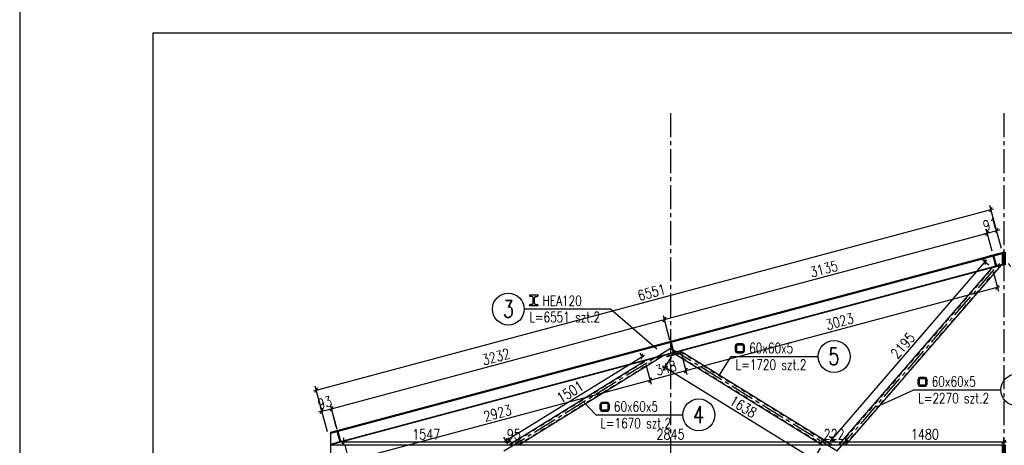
# Model space of a CAD drawing. Extents: x 224034 to 288311, y -104750 to -60200.
# Tile 3 of 8: x 224034 to 233267, y -79169 to -75175. Entities that reach past the tile are written whole.
import ezdxf
from ezdxf.enums import TextEntityAlignment as Align

# ---------------------------------------------------------------- set-up
doc = ezdxf.new("R2010")
doc.units = 0
doc.header["$LTSCALE"] = 300
doc.header["$PDMODE"] = 1
doc.linetypes.add('CENTER2', pattern=[1.125, 0.75, -0.125, 0.125, -0.125])
doc.linetypes.add('PRZERYWANA', pattern=[0.282222, 0.141111, -0.141111])
doc.layers.get('0').update_dxf_attribs({"linetype": 'CONTINUOUS'})
doc.layers.get('Defpoints').update_dxf_attribs({"linetype": 'CONTINUOUS'})
for name, color, linetype in [('1', 2, 'CONTINUOUS'), ('111 - opisy TXT3', 2, 'CONTINUOUS'), ('2 - linie odniesienia opisy', 8, 'CONTINUOUS'), ('33 - linia 2', 3, 'CONTINUOUS'), ('44 - osie 2', 6, 'CENTER2'), ('5', 8, 'CONTINUOUS'), ('5 - linie odniesienia opisy', 8, 'CONTINUOUS'), ('555 - cienka przerywana 3', 1, 'PRZERYWANA')]:
    doc.layers.add(name, color=color, linetype=linetype)
doc.styles.add('TXT2', font='simplex.shx', dxfattribs={"width": 0.8, "height": 96})
doc.styles.add('TXT3', font='simplex.shx', dxfattribs={"width": 0.8, "height": 240})
doc.dimstyles.new('R1 - milimetry', dxfattribs={"dimtxt": 120, "dimasz": 35, "dimexe": 37.5, "dimexo": 37.5, "dimgap": 0.75, "dimtad": 0, "dimdec": 0, "dimzin": 0, "dimdsep": 46, "dimtxsty": 'TXT2', "dimblk1": 'OBLIQUE', "dimblk2": 'OBLIQUE', "dimsah": 1, "dimcen": -1.5, "dimdle": 25, "dimclrt": 4, "dimadec": 0, "dimazin": 0, "dimtfac": 0.75, "dimtdec": 0, "dimtix": 1, "dimtmove": 2, "dimatfit": 3, "dimldrblk": 'OBLIQUE', "dimfxl": 200, "dimfxlon": 1, "dimtvp": 0.75, "dimtolj": 1, "dimtzin": 0, "dimarcsym": 0})
doc.dimstyles.new('Wymiarowanie stali', dxfattribs={"dimtxt": 96, "dimasz": 35, "dimexe": 37.5, "dimexo": 37.5, "dimgap": 0.75, "dimtad": 0, "dimdec": 0, "dimzin": 0, "dimdsep": 46, "dimtxsty": 'TXT2', "dimblk1": 'OBLIQUE', "dimblk2": 'OBLIQUE', "dimsah": 1, "dimcen": -1.5, "dimdle": 25, "dimclrt": 4, "dimadec": 0, "dimazin": 0, "dimtfac": 0.75, "dimtdec": 0, "dimtix": 1, "dimtmove": 2, "dimatfit": 3, "dimldrblk": 'OBLIQUE', "dimfxl": 200, "dimfxlon": 1, "dimtvp": 0.75, "dimtolj": 1, "dimtzin": 0, "dimarcsym": 0})

# ---------------------------------------------------------------- blocks, each defined once
blk = doc.blocks.new('p-op-l-3')
at = {"layer": '111 - opisy TXT3', "linetype": 'Continuous'}
blk.add_circle((-239.6, -0.2), 37.4, dxfattribs=at)
at = {"layer": '2 - linie odniesienia opisy'}
for p, q in [((-169.8, 32.3), (-190.2, 32.3)), ((-190.2, 32.3), (-190.2, 31.5)), ((-184.5, 29.1), (-187.8, 29.1)), ((-181.5, 13.8), (-181.5, 26.1)), ((-178.5, 13.8), (-178.5, 26.1)), ((-175.5, 29.1), (-172.2, 29.1)), ((-169.8, 32.3), (-169.8, 31.5)), ((-190.2, 7.6), (-190.2, 8.4)), ((-169.8, 7.6), (-190.2, 7.6)), ((-184.5, 10.8), (-187.8, 10.8)), ((-175.5, 10.8), (-172.2, 10.8)), ((-169.8, 7.6), (-169.8, 8.4)), ((0, 0), (0, 0)), ((0.6, 0), (0, 0))]:
    blk.add_line(p, q, dxfattribs=at)
at = {"layer": '2 - linie odniesienia opisy', "linetype": 'Continuous'}
blk.add_line((0, 0), (-202.2, 0), dxfattribs=at)
at = {"layer": '2 - linie odniesienia opisy'}
for centre, radius, start, end in [((-187.8, 31.5), 2.4, 180, 270), ((-184.5, 26.1), 3, 0, 90), ((-175.5, 26.1), 3, 90, 180), ((-172.2, 31.5), 2.4, 270, 0), ((-187.8, 8.4), 2.4, 90, 180), ((-184.5, 13.8), 3, 270, 0), ((-175.5, 13.8), 3, 180, 270), ((-172.2, 8.4), 2.4, 0, 90)]:
    blk.add_arc(centre, radius, start, end, dxfattribs=at)
at = {"layer": '111 - opisy TXT3', "linetype": 'Continuous', "style": 'TXT2', "width": 0.75}
blk.add_attdef('NR', text='', height=40, dxfattribs=at).set_placement((-239.4, -19.8), align=Align.CENTER)
at = {"layer": '2 - linie odniesienia opisy', "color": 4, "style": 'TXT2', "width": 0.75}
blk.add_attdef('OPIS', text='', height=24, dxfattribs=at).set_placement((-159.2, 0), align=Align.BOTTOM_LEFT)
blk.add_attdef('DLUGOSC', text='', height=24, dxfattribs=at).set_placement((-190.2, -7), align=Align.TOP_LEFT)
blk = doc.blocks.new('p-op-p-5')
at = {"layer": '1', "linetype": 'Continuous'}
blk.add_circle((241.4, -0.2), 37.4, dxfattribs=at)
at = {"layer": '5'}
for p, q in [((10.1, 12.4), (10.1, 25.2)), ((13.1, 12.4), (13.1, 25.2)), ((26.9, 29.2), (14.1, 29.2)), ((26.9, 26.2), (14.1, 26.2)), ((27.9, 25.2), (27.9, 12.4)), ((30.9, 25.2), (30.9, 12.4)), ((14.1, 11.4), (26.9, 11.4)), ((14.1, 8.4), (26.9, 8.4))]:
    blk.add_line(p, q, dxfattribs=at)
at = {"layer": '5', "linetype": 'Continuous'}
blk.add_line((0, 0), (204, 0), dxfattribs=at)
at = {"layer": '5'}
for centre, radius, start, end in [((14.1, 25.2), 4, 90, 180), ((14.1, 25.2), 1, 90, 180), ((26.9, 25.2), 4, 0, 90), ((26.9, 25.2), 1, 0, 90), ((14.1, 12.4), 4, 180, 270), ((14.1, 12.4), 1, 180, 270), ((26.9, 12.4), 1, 270, 0), ((26.9, 12.4), 4, 270, 0)]:
    blk.add_arc(centre, radius, start, end, dxfattribs=at)
at = {"layer": '1', "linetype": 'Continuous', "style": 'TXT3', "width": 0.75}
blk.add_attdef('NR', text='', height=40, dxfattribs=at).set_placement((240.9, -19.8), align=Align.CENTER)
at = {"layer": '5', "color": 4, "style": 'TXT3', "width": 0.75}
blk.add_attdef('OPIS', text='', height=24, dxfattribs=at).set_placement((42.2, 0.4), align=Align.BOTTOM_LEFT)
blk.add_attdef('DLUGOSC', text='', height=24, dxfattribs=at).set_placement((10.6, -7.6), align=Align.TOP_LEFT)
blk = doc.blocks.new('_OBLIQUE')
at = {"color": 0, "linetype": 'ByBlock'}
blk.add_line((-0.5, -0.5), (0.5, 0.5), dxfattribs=at)
blk = doc.blocks.new('*D84')
at = {"layer": '5 - linie odniesienia opisy', "color": 0, "lineweight": -2, "transparency": 16777216}
for p, q in [((226933.6, -78832.1), (230103.8, -77982.7)), ((230131.5, -78182.3), (230070, -77952.9)), ((227003, -78994.4), (226948, -78789.4))]:
    blk.add_line(p, q, dxfattribs=at)
at = {"layer": 'Defpoints', "color": 0, "transparency": 16777216}
for p in [(230079.7, -77989.1), (230164.5, -78305.7), (227012.7, -79030.6)]:
    blk.add_point(p, dxfattribs=at)
at = {"layer": '5 - linie odniesienia opisy', "color": 0, "lineweight": -2, "transparency": 16777216, "xscale": 35, "yscale": 35, "zscale": 35}
for p, rotation in [((230079.7, -77989.1), 14.99999999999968), ((226957.7, -78825.7), 194.9999999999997)]:
    blk.add_blockref('_OBLIQUE', p, dxfattribs=dict(at, rotation=rotation))
at = {"layer": '5 - linie odniesienia opisy', "color": 4, "transparency": 16777216, "insert": (228500.1, -78337.8), "char_height": 96, "attachment_point": 5, "rotation": 15, "style": 'TXT2'}
blk.add_mtext('\\A1;3232', dxfattribs=at)
blk = doc.blocks.new('*D85')
at = {"layer": '5 - linie odniesienia opisy', "color": 0, "lineweight": -2, "transparency": 16777216}
for p, q in [((230055.5, -77995.6), (233132, -77171.3)), ((233153.1, -77346.4), (233098.2, -77141.5)), ((230131.5, -78182.3), (230070, -77952.9))]:
    blk.add_line(p, q, dxfattribs=at)
at = {"layer": 'Defpoints', "color": 0, "transparency": 16777216}
for p in [(233107.9, -77177.7), (233162.8, -77382.7), (230164.5, -78305.7)]:
    blk.add_point(p, dxfattribs=at)
at = {"layer": '5 - linie odniesienia opisy', "color": 0, "lineweight": -2, "transparency": 16777216, "xscale": 35, "yscale": 35, "zscale": 35}
for p, rotation in [((233107.9, -77177.7), 14.99999999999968), ((230079.7, -77989.1), 194.9999999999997)]:
    blk.add_blockref('_OBLIQUE', p, dxfattribs=dict(at, rotation=rotation))
at = {"layer": '5 - linie odniesienia opisy', "color": 4, "transparency": 16777216, "insert": (231575.1, -77513.9), "char_height": 96, "attachment_point": 5, "rotation": 15, "style": 'TXT2'}
blk.add_mtext('\\A1;3135', dxfattribs=at)
blk = doc.blocks.new('*D86')
at = {"layer": '5 - linie odniesienia opisy', "color": 0, "lineweight": -2, "transparency": 16777216}
for p, q in [((233107.9, -77177.7), (233074.1, -77186.8)), ((233153.1, -77346.4), (233098.2, -77141.5)), ((233107.9, -77177.7), (233195.7, -77154.2)), ((233241, -77322.9), (233186, -77118)), ((233195.7, -77154.2), (233229.6, -77145.1))]:
    blk.add_line(p, q, dxfattribs=at)
at = {"layer": 'Defpoints', "color": 0, "transparency": 16777216}
for p in [(233195.7, -77154.2), (233250.7, -77359.1), (233162.8, -77382.7)]:
    blk.add_point(p, dxfattribs=at)
at = {"layer": '5 - linie odniesienia opisy', "color": 0, "lineweight": -2, "transparency": 16777216, "xscale": 35, "yscale": 35, "zscale": 35}
for p, rotation in [((233107.9, -77177.7), 14.99999999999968), ((233195.7, -77154.2), 194.9999999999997)]:
    blk.add_blockref('_OBLIQUE', p, dxfattribs=dict(at, rotation=rotation))
at = {"layer": '5 - linie odniesienia opisy', "color": 4, "transparency": 16777216, "insert": (233133.2, -77096.4), "char_height": 96, "attachment_point": 5, "rotation": 15, "style": 'TXT2'}
blk.add_mtext('\\A1;91', dxfattribs=at)
blk = doc.blocks.new('*D87')
at = {"layer": '5 - linie odniesienia opisy', "color": 0, "lineweight": -2, "transparency": 16777216}
for p, q in [((226868.2, -78849.6), (226834.4, -78858.7)), ((226920, -79042.8), (226858.5, -78813.4)), ((226868.2, -78849.6), (226957.7, -78825.7)), ((227009.5, -79018.8), (226948, -78789.4)), ((226957.7, -78825.7), (226991.6, -78816.6))]:
    blk.add_line(p, q, dxfattribs=at)
at = {"layer": 'Defpoints', "color": 0, "transparency": 16777216}
for p in [(226957.7, -78825.7), (226952.7, -79164.7), (227042.2, -79140.7)]:
    blk.add_point(p, dxfattribs=at)
at = {"layer": '5 - linie odniesienia opisy', "color": 0, "lineweight": -2, "transparency": 16777216, "xscale": 35, "yscale": 35, "zscale": 35}
for p, rotation in [((226868.2, -78849.6), 14.99999999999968), ((226957.7, -78825.7), 194.9999999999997)]:
    blk.add_blockref('_OBLIQUE', p, dxfattribs=dict(at, rotation=rotation))
at = {"layer": '5 - linie odniesienia opisy', "color": 4, "transparency": 16777216, "insert": (226894.4, -78768.1), "char_height": 96, "attachment_point": 5, "rotation": 15, "style": 'TXT2'}
blk.add_mtext('\\A1;93', dxfattribs=at)
blk = doc.blocks.new('*D88')
at = {"layer": '5 - linie odniesienia opisy', "color": 0, "lineweight": -2, "transparency": 16777216}
for p, q in [((226790.8, -78657.3), (233166.6, -76948.9)), ((233194.2, -77148.6), (233132.8, -76919.2)), ((226866.7, -78844), (226805.3, -78614.6))]:
    blk.add_line(p, q, dxfattribs=at)
at = {"layer": 'Defpoints', "color": 0, "transparency": 16777216}
for p in [(233142.5, -76955.4), (233250.7, -77359.1), (226952.7, -79164.7)]:
    blk.add_point(p, dxfattribs=at)
at = {"layer": '5 - linie odniesienia opisy', "color": 0, "lineweight": -2, "transparency": 16777216, "xscale": 35, "yscale": 35, "zscale": 35}
for p, rotation in [((233142.5, -76955.4), 14.99999999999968), ((226815, -78650.8), 194.9999999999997)]:
    blk.add_blockref('_OBLIQUE', p, dxfattribs=dict(at, rotation=rotation))
at = {"layer": '5 - linie odniesienia opisy', "color": 4, "transparency": 16777216, "insert": (229960.1, -77733.6), "char_height": 96, "attachment_point": 5, "rotation": 15, "style": 'TXT2'}
blk.add_mtext('\\A1;6551', dxfattribs=at)
blk = doc.blocks.new('*D89')
at = {"layer": '5 - linie odniesienia opisy', "color": 0, "lineweight": -2, "transparency": 16777216}
for p, q in [((229906.1, -78411.9), (229955, -78594.1)), ((227097.3, -79321), (229969.4, -78551.4)), ((227082.4, -79168.7), (227131.1, -79350.8))]:
    blk.add_line(p, q, dxfattribs=at)
at = {"layer": 'Defpoints', "color": 0, "transparency": 16777216}
for p in [(229896.4, -78375.7), (229945.3, -78557.9), (227072.7, -79132.5)]:
    blk.add_point(p, dxfattribs=at)
at = {"layer": '5 - linie odniesienia opisy', "color": 0, "lineweight": -2, "transparency": 16777216, "xscale": 35, "yscale": 35, "zscale": 35}
for p, rotation in [((229945.3, -78557.9), 14.99999999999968), ((227121.4, -79314.6), 194.9999999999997)]:
    blk.add_blockref('_OBLIQUE', p, dxfattribs=dict(at, rotation=rotation))
at = {"layer": '5 - linie odniesienia opisy', "color": 4, "transparency": 16777216, "insert": (228514.7, -78866.7), "char_height": 96, "attachment_point": 5, "rotation": 15, "style": 'TXT2'}
blk.add_mtext('\\A1;2923', dxfattribs=at)
blk = doc.blocks.new('*D90')
at = {"layer": '5 - linie odniesienia opisy', "color": 0, "lineweight": -2, "transparency": 16777216}
for p, q in [((230240.7, -78314.2), (230291.5, -78504)), ((229906.1, -78411.9), (229955, -78594.1)), ((229921.1, -78564.4), (230305.9, -78461.3))]:
    blk.add_line(p, q, dxfattribs=at)
at = {"layer": 'Defpoints', "color": 0, "transparency": 16777216}
for p in [(230230.9, -78278), (229896.4, -78375.7), (230281.8, -78467.7)]:
    blk.add_point(p, dxfattribs=at)
at = {"layer": '5 - linie odniesienia opisy', "color": 0, "lineweight": -2, "transparency": 16777216, "xscale": 35, "yscale": 35, "zscale": 35}
for p, rotation in [((230281.8, -78467.7), 14.99999999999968), ((229945.3, -78557.9), 194.9999999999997)]:
    blk.add_blockref('_OBLIQUE', p, dxfattribs=dict(at, rotation=rotation))
at = {"layer": '5 - linie odniesienia opisy', "color": 4, "transparency": 16777216, "insert": (230094.9, -78443.3), "char_height": 96, "attachment_point": 5, "rotation": 15, "style": 'TXT2'}
blk.add_mtext('\\A1;348', dxfattribs=at)
blk = doc.blocks.new('*D91')
at = {"layer": '5 - linie odniesienia opisy', "color": 0, "lineweight": -2, "transparency": 16777216}
for p, q in [((233162.6, -77539.5), (233211.4, -77721.6)), ((230257.6, -78474.2), (233225.9, -77678.9)), ((230240.7, -78314.2), (230291.5, -78504))]:
    blk.add_line(p, q, dxfattribs=at)
at = {"layer": 'Defpoints', "color": 0, "transparency": 16777216}
for p in [(233152.9, -77503.3), (233201.7, -77685.3), (230230.9, -78278)]:
    blk.add_point(p, dxfattribs=at)
at = {"layer": '5 - linie odniesienia opisy', "color": 0, "lineweight": -2, "transparency": 16777216, "xscale": 35, "yscale": 35, "zscale": 35}
for p, rotation in [((233201.7, -77685.3), 14.99999999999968), ((230281.8, -78467.7), 194.9999999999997)]:
    blk.add_blockref('_OBLIQUE', p, dxfattribs=dict(at, rotation=rotation))
at = {"layer": '5 - linie odniesienia opisy', "color": 4, "transparency": 16777216, "insert": (231723.1, -78007), "char_height": 96, "attachment_point": 5, "rotation": 15, "style": 'TXT2'}
blk.add_mtext('\\A1;3023', dxfattribs=at)
blk = doc.blocks.new('*D92')
at = {"layer": '5 - linie odniesienia opisy', "color": 0, "lineweight": -2, "transparency": 16777216}
for p, q in [((228573.5, -79137.3), (229892.7, -78322)), ((229876.7, -78343.8), (229851.7, -78303.2)), ((228600.1, -79132.8), (228575.1, -79092.3))]:
    blk.add_line(p, q, dxfattribs=at)
at = {"layer": 'Defpoints', "color": 0, "transparency": 16777216}
for p in [(229871.4, -78335.1), (229896.4, -78375.7), (228619.8, -79164.7)]:
    blk.add_point(p, dxfattribs=at)
at = {"layer": '5 - linie odniesienia opisy', "color": 0, "lineweight": -2, "transparency": 16777216, "xscale": 35, "yscale": 35, "zscale": 35}
for p, rotation in [((229871.4, -78335.1), 31.71881222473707), ((228594.8, -79124.2), 211.7188122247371)]:
    blk.add_blockref('_OBLIQUE', p, dxfattribs=dict(at, rotation=rotation))
at = {"layer": '5 - linie odniesienia opisy', "color": 4, "transparency": 16777216, "insert": (229195.2, -78668.4), "char_height": 96, "attachment_point": 5, "rotation": 31.71881, "style": 'TXT2'}
blk.add_mtext('\\A1;1501', dxfattribs=at)
blk = doc.blocks.new('*D93')
at = {"layer": '5 - linie odniesienia opisy', "color": 0, "lineweight": -2, "transparency": 16777216}
for p, q in [((227072.7, -79137.5), (227072.7, -79100)), ((228619.8, -79137.5), (228619.8, -79100)), ((227047.7, -79137.5), (228644.8, -79137.5))]:
    blk.add_line(p, q, dxfattribs=at)
at = {"layer": 'Defpoints', "color": 0, "transparency": 16777216}
for p in [(227072.7, -79164.7), (228619.8, -79137.5), (228619.8, -79164.7)]:
    blk.add_point(p, dxfattribs=at)
at = {"layer": '5 - linie odniesienia opisy', "color": 0, "lineweight": -2, "transparency": 16777216, "xscale": 35, "yscale": 35, "zscale": 35, "rotation": 180}
blk.add_blockref('_OBLIQUE', (227072.7, -79137.5), dxfattribs=at)
at = {"layer": '5 - linie odniesienia opisy', "color": 0, "lineweight": -2, "transparency": 16777216, "xscale": 35, "yscale": 35, "zscale": 35}
blk.add_blockref('_OBLIQUE', (228619.8, -79137.5), dxfattribs=at)
at = {"layer": '5 - linie odniesienia opisy', "color": 4, "transparency": 16777216, "insert": (227846.2, -79065.5), "char_height": 96, "attachment_point": 5, "style": 'TXT2'}
blk.add_mtext('\\A1;1547', dxfattribs=at)
blk = doc.blocks.new('*D94')
at = {"layer": '5 - linie odniesienia opisy', "color": 0, "lineweight": -2, "transparency": 16777216}
for p, q in [((228619.8, -79137.5), (228619.8, -79100)), ((228714.9, -79137.5), (228714.9, -79100)), ((228619.8, -79137.5), (228584.8, -79137.5)), ((228619.8, -79137.5), (228714.9, -79137.5)), ((228714.9, -79137.5), (228749.9, -79137.5))]:
    blk.add_line(p, q, dxfattribs=at)
at = {"layer": 'Defpoints', "color": 0, "transparency": 16777216}
for p in [(228619.8, -79164.7), (228714.9, -79137.5), (228714.9, -79164.7)]:
    blk.add_point(p, dxfattribs=at)
at = {"layer": '5 - linie odniesienia opisy', "color": 0, "lineweight": -2, "transparency": 16777216, "xscale": 35, "yscale": 35, "zscale": 35}
blk.add_blockref('_OBLIQUE', (228619.8, -79137.5), dxfattribs=at)
at = {"layer": '5 - linie odniesienia opisy', "color": 0, "lineweight": -2, "transparency": 16777216, "xscale": 35, "yscale": 35, "zscale": 35, "rotation": 180}
blk.add_blockref('_OBLIQUE', (228714.9, -79137.5), dxfattribs=at)
at = {"layer": '5 - linie odniesienia opisy', "color": 4, "transparency": 16777216, "insert": (228667.4, -79065.5), "char_height": 96, "attachment_point": 5, "style": 'TXT2'}
blk.add_mtext('\\A1;95', dxfattribs=at)
blk = doc.blocks.new('*D95')
at = {"layer": '5 - linie odniesienia opisy', "color": 0, "lineweight": -2, "transparency": 16777216}
for p, q in [((228714.9, -79137.5), (228714.9, -79100)), ((231560.4, -79137.5), (231560.4, -79100)), ((228689.9, -79137.5), (231585.4, -79137.5))]:
    blk.add_line(p, q, dxfattribs=at)
at = {"layer": 'Defpoints', "color": 0, "transparency": 16777216}
for p in [(228714.9, -79164.7), (231560.4, -79137.5), (231560.4, -79164.7)]:
    blk.add_point(p, dxfattribs=at)
at = {"layer": '5 - linie odniesienia opisy', "color": 0, "lineweight": -2, "transparency": 16777216, "xscale": 35, "yscale": 35, "zscale": 35, "rotation": 180}
blk.add_blockref('_OBLIQUE', (228714.9, -79137.5), dxfattribs=at)
at = {"layer": '5 - linie odniesienia opisy', "color": 0, "lineweight": -2, "transparency": 16777216, "xscale": 35, "yscale": 35, "zscale": 35}
blk.add_blockref('_OBLIQUE', (231560.4, -79137.5), dxfattribs=at)
at = {"layer": '5 - linie odniesienia opisy', "color": 4, "transparency": 16777216, "insert": (230137.7, -79065.5), "char_height": 96, "attachment_point": 5, "style": 'TXT2'}
blk.add_mtext('\\A1;2845', dxfattribs=at)
blk = doc.blocks.new('*D96')
at = {"layer": '5 - linie odniesienia opisy', "color": 0, "lineweight": -2, "transparency": 16777216}
for p, q in [((231560.4, -79137.5), (231560.4, -79100)), ((231782.5, -79137.5), (231782.5, -79100)), ((231535.4, -79137.5), (231807.5, -79137.5))]:
    blk.add_line(p, q, dxfattribs=at)
at = {"layer": 'Defpoints', "color": 0, "transparency": 16777216}
for p in [(231560.4, -79164.7), (231782.5, -79137.5), (231782.5, -79164.7)]:
    blk.add_point(p, dxfattribs=at)
at = {"layer": '5 - linie odniesienia opisy', "color": 0, "lineweight": -2, "transparency": 16777216, "xscale": 35, "yscale": 35, "zscale": 35, "rotation": 180}
blk.add_blockref('_OBLIQUE', (231560.4, -79137.5), dxfattribs=at)
at = {"layer": '5 - linie odniesienia opisy', "color": 0, "lineweight": -2, "transparency": 16777216, "xscale": 35, "yscale": 35, "zscale": 35}
blk.add_blockref('_OBLIQUE', (231782.5, -79137.5), dxfattribs=at)
at = {"layer": '5 - linie odniesienia opisy', "color": 4, "transparency": 16777216, "insert": (231671.4, -79065.5), "char_height": 96, "attachment_point": 5, "style": 'TXT2'}
blk.add_mtext('\\A1;222', dxfattribs=at)
blk = doc.blocks.new('*D97')
at = {"layer": '5 - linie odniesienia opisy', "color": 0, "lineweight": -2, "transparency": 16777216}
for p, q in [((231782.5, -79137.5), (231782.5, -79100)), ((233262.7, -79137.5), (233262.7, -79100)), ((231757.5, -79137.5), (233287.7, -79137.5))]:
    blk.add_line(p, q, dxfattribs=at)
at = {"layer": 'Defpoints', "color": 0, "transparency": 16777216}
for p in [(231782.5, -79164.7), (233262.7, -79137.5), (233262.7, -79164.7)]:
    blk.add_point(p, dxfattribs=at)
at = {"layer": '5 - linie odniesienia opisy', "color": 0, "lineweight": -2, "transparency": 16777216, "xscale": 35, "yscale": 35, "zscale": 35, "rotation": 180}
blk.add_blockref('_OBLIQUE', (231782.5, -79137.5), dxfattribs=at)
at = {"layer": '5 - linie odniesienia opisy', "color": 0, "lineweight": -2, "transparency": 16777216, "xscale": 35, "yscale": 35, "zscale": 35}
blk.add_blockref('_OBLIQUE', (233262.7, -79137.5), dxfattribs=at)
at = {"layer": '5 - linie odniesienia opisy', "color": 4, "transparency": 16777216, "insert": (232522.6, -79065.5), "char_height": 96, "attachment_point": 5, "style": 'TXT2'}
blk.add_mtext('\\A1;1480', dxfattribs=at)
blk = doc.blocks.new('*D98')
at = {"layer": '5 - linie odniesienia opisy', "color": 0, "lineweight": -2, "transparency": 16777216}
for p, q in [((230146.9, -78335.1), (230064.6, -78468.2)), ((230063.1, -78423.2), (231499.4, -79310.9)), ((231540.7, -79196.6), (231458.4, -79329.7))]:
    blk.add_line(p, q, dxfattribs=at)
at = {"layer": 'Defpoints', "color": 0, "transparency": 16777216}
for p in [(230166.6, -78303.2), (231560.4, -79164.7), (231478.1, -79297.8)]:
    blk.add_point(p, dxfattribs=at)
at = {"layer": '5 - linie odniesienia opisy', "color": 0, "lineweight": -2, "transparency": 16777216, "xscale": 35, "yscale": 35, "zscale": 35}
for p, rotation in [((230084.4, -78436.3), 148.2811877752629), ((231478.1, -79297.8), 328.2811877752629)]:
    blk.add_blockref('_OBLIQUE', p, dxfattribs=dict(at, rotation=rotation))
at = {"layer": '5 - linie odniesienia opisy', "color": 4, "transparency": 16777216, "insert": (230819.1, -78805.8), "char_height": 96, "attachment_point": 5, "rotation": 328.28119, "style": 'TXT2'}
blk.add_mtext('\\A1;1638', dxfattribs=at)
blk = doc.blocks.new('*D99')
at = {"layer": '5 - linie odniesienia opisy', "color": 0, "lineweight": -2, "transparency": 16777216}
for p, q in [((231636.8, -79128.9), (233104.1, -77429.7)), ((233122.7, -77478.8), (233059.4, -77424.1)), ((231688, -79140.2), (231624.7, -79085.5))]:
    blk.add_line(p, q, dxfattribs=at)
at = {"layer": 'Defpoints', "color": 0, "transparency": 16777216}
for p in [(233087.8, -77448.7), (233151, -77503.3), (231716.4, -79164.7)]:
    blk.add_point(p, dxfattribs=at)
at = {"layer": '5 - linie odniesienia opisy', "color": 0, "lineweight": -2, "transparency": 16777216, "xscale": 35, "yscale": 35, "zscale": 35}
for p, rotation in [((233087.8, -77448.7), 49.18799268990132), ((231653.1, -79110), 229.1879926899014)]:
    blk.add_blockref('_OBLIQUE', p, dxfattribs=dict(at, rotation=rotation))
at = {"layer": '5 - linie odniesienia opisy', "color": 4, "transparency": 16777216, "insert": (232315.9, -78232.3), "char_height": 96, "attachment_point": 5, "rotation": 49.18799, "style": 'TXT2'}
blk.add_mtext('\\A1;2195', dxfattribs=at)

msp = doc.modelspace()

# ---------------------------------------------------------------- linework, layer by layer
at = {"layer": '111 - opisy TXT3'}
msp.add_lwpolyline([(225283.6, -89650.1), (244783.6, -89650.1), (244783.6, -75300.1), (225283.6, -75300.1)], close=True, dxfattribs=at)
at = {"layer": '2 - linie odniesienia opisy'}
for p, q in [((230010, -78267.2), (229574.1, -77889.8)), ((230588.8, -78521.2), (230705.4, -78334.3)), ((232067.3, -78808.4), (232418.1, -78648.2)), ((229325.9, -78767.1), (229437.2, -78882.4))]:
    msp.add_line(p, q, dxfattribs=at)
msp.add_lwpolyline([(224033.6, -89900.1), (245033.6, -89900.1), (245033.6, -75050.1), (224033.6, -75050.1)], close=True, dxfattribs=at)
at = {"layer": '33 - linia 2'}
for points in [[(226952.7, -79046.6), (233250.7, -77359.1)], [(233253.4, -77475.9), (226952.7, -79164.7), (226952.7, -79046.6), (233250.7, -77359.1)], [(226952.7, -79054.9), (233250.7, -77367.4)], [(233262.7, -77355.9), (233262.7, -77473.4)], [(233262.7, -77355.9), (233262.7, -77473.4)], [(226952.7, -79156.4), (233250.7, -77468.8)], [(231716.4, -79164.7), (233153.5, -77502.7)], [(231782.5, -79164.7), (233239.5, -77479.6)], [(230232.9, -78285.5), (231655.5, -79164.7)], [(228619.8, -79164.7), (229896.4, -78375.7)], [(228714.9, -79164.7), (230064.3, -78330.6)], [(230166.6, -78303.2), (231560.4, -79164.7)], [(227072.7, -79164.7), (227072.7, -79132.5)], [(233250.7, -79278.7), (226952.7, -79278.7), (226952.7, -79164.7), (233250.7, -79164.7)]]:
    msp.add_lwpolyline(points, dxfattribs=at)
for points in [[(233250.2, -77477.2), (233134.3, -77508.3), (233132.3, -77500.6), (233176.2, -77488.8, 0.414214), (233184.7, -77474.1), (233165.5, -77402.6, 0.414214), (233150.8, -77394.1), (233106.9, -77405.9), (233104.8, -77398.2), (233220.7, -77367.1), (233222.8, -77374.9), (233178.9, -77386.6, 0.414214), (233170.4, -77401.3), (233189.5, -77472.8, 0.414214), (233204.2, -77481.3), (233248.2, -77469.5)], [(230070, -78211.3), (230205.3, -78175.1), (230207.5, -78183.3), (230154.1, -78197.6, 0.414214), (230145.6, -78212.3), (230169.4, -78301.2, 0.414214), (230184.1, -78309.7), (230237.5, -78295.4), (230239.7, -78303.6), (230104.5, -78339.8), (230102.3, -78331.6), (230155.6, -78317.3, 0.414214), (230164.1, -78302.6), (230140.3, -78213.7, 0.414214), (230125.6, -78205.3), (230072.2, -78219.6)], [(227100.1, -79125.2), (226984.2, -79156.2), (226982.1, -79148.5), (227026.1, -79136.7, 0.414214), (227034.6, -79122), (227015.4, -79050.5, 0.414214), (227000.7, -79042.1), (226956.8, -79053.8), (226954.7, -79046.1), (227070.6, -79015), (227072.7, -79022.8), (227028.7, -79034.5, 0.414214), (227020.2, -79049.2), (227039.4, -79120.7, 0.414214), (227054.1, -79129.2), (227098, -79117.4)]]:
    msp.add_lwpolyline(points, format="xyb", close=True, dxfattribs=at)
for points in [[(233262.7, -77355.9), (233262.7, -77475.9), (233250.7, -77475.9), (233250.7, -77355.9)], [(233274.7, -77355.9), (233274.7, -77475.9), (233262.7, -77475.9), (233262.7, -77355.9)], [(233262.7, -79164.7), (233262.7, -79164.7), (233262.7, -79338.7), (233250.7, -79338.7), (233250.7, -79164.7)], [(233274.7, -79164.7), (233274.7, -79338.7), (233262.7, -79338.7), (233262.7, -79164.7)]]:
    msp.add_lwpolyline(points, close=True, dxfattribs=at)
at = {"layer": '44 - osie 2'}
for points in [[(230137.7, -76053.7), (230137.7, -80322.7)], [(233262.7, -76053.7), (233262.7, -80322.7)], [(228575.2, -79221.7), (230137.7, -78255.9), (231700.2, -79221.7), (233262.7, -77414.6)], [(237950.2, -79221.7), (236387.7, -78255.9), (234825.2, -79221.7), (233262.7, -77414.6)]]:
    msp.add_lwpolyline(points, dxfattribs=at)
at = {"layer": '555 - cienka przerywana 3'}
for points in [[(231723, -79164.7), (233162.1, -77500.3)], [(231775.9, -79164.7), (233230.9, -77481.9)], [(230173.2, -78301.5), (231569.9, -79164.7)], [(230226.3, -78287.2), (231646, -79164.7)], [(228629.3, -79164.7), (229913.2, -78371.1)], [(228705.4, -79164.7), (230047.6, -78335.1)]]:
    msp.add_lwpolyline(points, dxfattribs=at)

# ---------------------------------------------------------------- block references
at = {"layer": '2 - linie odniesienia opisy', "xscale": 4, "yscale": 4, "zscale": 4}
msp.add_blockref('p-op-l-3', (229574.1, -77889.8), dxfattribs=at).add_auto_attribs({'OPIS': 'HEA120', 'DLUGOSC': 'L=6551 szt.2', 'NR': '3'})
at = {"layer": '2 - linie odniesienia opisy'}
ref = msp.add_blockref('p-op-p-5', (230705.4, -78334.3), dxfattribs=dict(at, xscale=4, yscale=4, zscale=4))
ref.add_attrib('OPIS', '60x60x5', dxfattribs={"color": 4, "height": 96, "style": 'TXT2', "width": 0.75}).set_placement((230874, -78332.8), align=Align.BOTTOM_LEFT)
ref.add_attrib('DLUGOSC', 'L=1720 szt.2', dxfattribs={"color": 4, "height": 96, "style": 'TXT2', "width": 0.75}).set_placement((230747.6, -78364.8), align=Align.TOP_LEFT)
ref.add_attrib('NR', '5', dxfattribs={"layer": '111 - opisy TXT3', "linetype": 'Continuous', "height": 160, "style": 'TXT2', "width": 0.75}).set_placement((231668.9, -78413.5), align=Align.CENTER)
ref = msp.add_blockref('p-op-p-5', (232418.1, -78648.2), dxfattribs=dict(at, xscale=4, yscale=4, zscale=4))
ref.add_attrib('OPIS', '60x60x5', dxfattribs={"color": 4, "height": 96, "style": 'TXT2', "width": 0.75}).set_placement((232586.7, -78646.7), align=Align.BOTTOM_LEFT)
ref.add_attrib('DLUGOSC', 'L=2270 szt.2', dxfattribs={"color": 4, "height": 96, "style": 'TXT2', "width": 0.75}).set_placement((232460.3, -78678.7), align=Align.TOP_LEFT)
ref.add_attrib('NR', '6', dxfattribs={"layer": '111 - opisy TXT3', "linetype": 'Continuous', "height": 160, "style": 'TXT2', "width": 0.75}).set_placement((233381.6, -78727.4), align=Align.CENTER)
ref = msp.add_blockref('p-op-p-5', (229437.2, -78882.4), dxfattribs=dict(at, xscale=4, yscale=4, zscale=4))
ref.add_attrib('OPIS', '60x60x5', dxfattribs={"color": 4, "height": 96, "style": 'TXT2', "width": 0.75}).set_placement((229605.8, -78881), align=Align.BOTTOM_LEFT)
ref.add_attrib('DLUGOSC', 'L=1670 szt.2', dxfattribs={"color": 4, "height": 96, "style": 'TXT2', "width": 0.75}).set_placement((229479.4, -78913), align=Align.TOP_LEFT)
ref.add_attrib('NR', '4', dxfattribs={"layer": '111 - opisy TXT3', "linetype": 'Continuous', "height": 160, "style": 'TXT2', "width": 0.75}).set_placement((230400.7, -78961.6), align=Align.CENTER)

# ---------------------------------------------------------------- dimensions: what is measured, and where the dimension line sits
at = {"layer": '5 - linie odniesienia opisy'}
for base, p1, p2, angle, dimstyle, picture, middle in [((233142.5, -76955.4), (226952.7, -79164.7), (233250.7, -77359.1), 15, 'R1 - milimetry', '*D88', (229960.1, -77733.6)), ((233195.7, -77154.2), (233162.8, -77382.7), (233250.7, -77359.1), 15, 'R1 - milimetry', '*D86', (233133.2, -77096.4)), ((233107.9, -77177.7), (230164.5, -78305.7), (233162.8, -77382.7), 15, 'R1 - milimetry', '*D85', (231575.1, -77513.9)), ((233201.7, -77685.3), (230230.9, -78278), (233152.9, -77503.3), 15, 'Wymiarowanie stali', '*D91', (231723.1, -78007)), ((230079.7, -77989.1), (227012.7, -79030.6), (230164.5, -78305.7), 15, 'R1 - milimetry', '*D84', (228500.1, -78337.8)), ((230281.8, -78467.7), (229896.4, -78375.7), (230230.9, -78278), 15, 'Wymiarowanie stali', '*D90', (230094.9, -78443.3)), ((229945.3, -78557.9), (227072.7, -79132.5), (229896.4, -78375.7), 15, 'Wymiarowanie stali', '*D89', (228514.7, -78866.7)), ((226957.7, -78825.7), (226952.7, -79164.7), (227042.2, -79140.7), 15, 'R1 - milimetry', '*D87', (226894.4, -78768.1)), ((228714.9, -79137.5), (228619.8, -79164.7), (228714.9, -79164.7), 180, 'Wymiarowanie stali', '*D94', (228667.4, -79065.5)), ((231560.3816, -79137.4505), (228714.9299, -79164.6711), (231560.3816, -79164.6711), 180, 'Wymiarowanie stali', '*D95', (230137.6557, -79065.4505)), ((231782.5, -79137.5), (231560.4, -79164.7), (231782.5, -79164.7), 180, 'Wymiarowanie stali', '*D96', (231671.4, -79065.5)), ((233262.7, -79137.5), (231782.5, -79164.7), (233262.7, -79164.7), 180, 'Wymiarowanie stali', '*D97', (232522.6, -79065.5))]:
    dim = msp.add_linear_dim(base=base, p1=p1, p2=p2, angle=angle, dimstyle=dimstyle, dxfattribs=at)
    dim.commit()
    dim.dimension.update_dxf_attribs({"geometry": picture, "text_midpoint": middle})
for p1, p2, distance, picture, middle in [((231716.4, -79164.7), (233151, -77503.3), 83.6, '*D99', (232315.9, -78232.3)), ((228619.8, -79164.7), (229896.4, -78375.7), 47.6, '*D92', (229195.2, -78668.4)), ((230166.6148, -78303.231), (231560.3816, -79164.6711), -156.4551, '*D98', (230819.0959, -78805.7918)), ((227072.7, -79164.7), (228619.8, -79164.7), 27.2, '*D93', (227846.2, -79065.5))]:
    dim = msp.add_aligned_dim(p1=p1, p2=p2, distance=distance, dimstyle='Wymiarowanie stali', dxfattribs=at)
    dim.commit()
    dim.dimension.update_dxf_attribs({"geometry": picture, "text_midpoint": middle})

doc.saveas('drawing.dxf')
